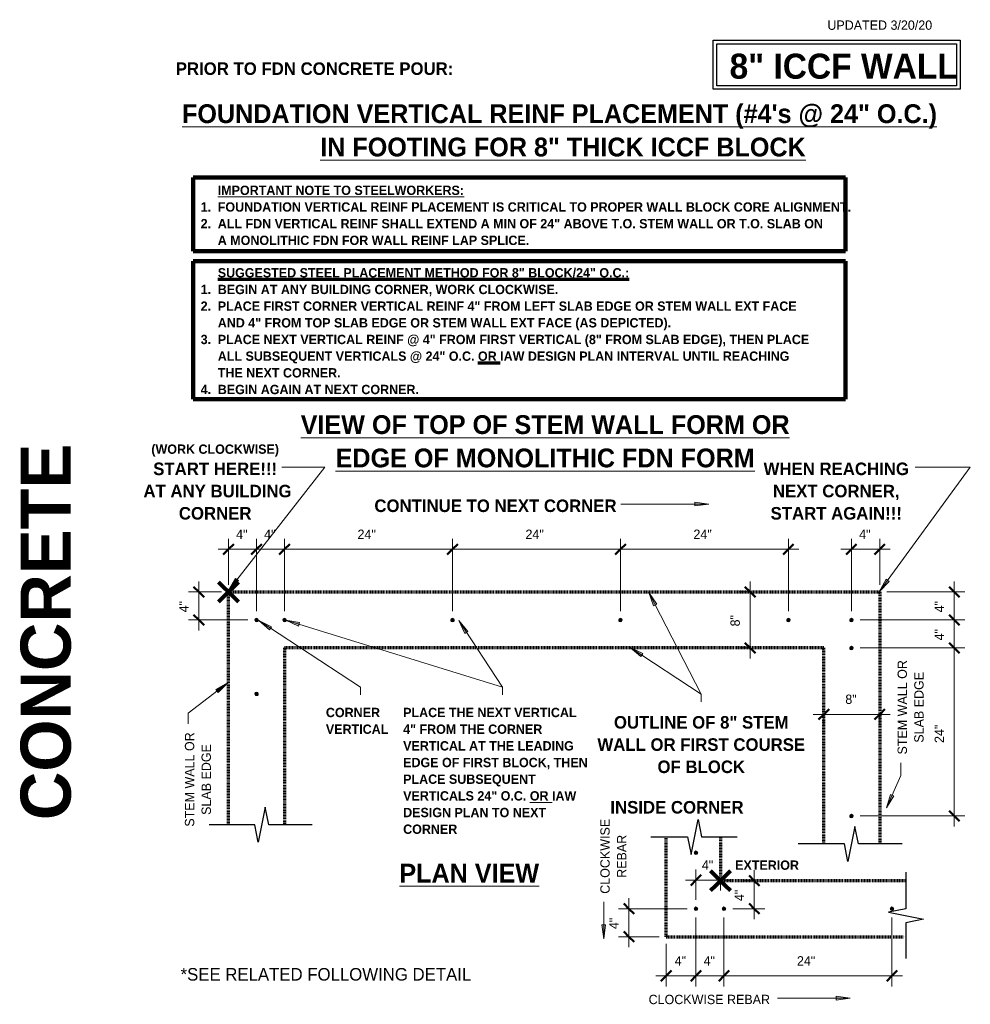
# Model space of a CAD drawing. Header units: inches. Extents: x 298 to 1474, y -40 to 187.
# Tile 3 of 26: x 484 to 620, y 33 to 173. Entities that reach past the tile are written whole.
import ezdxf

# ---------------------------------------------------------------- set-up
doc = ezdxf.new("R2010")
doc.units = ezdxf.units.IN
doc.header["$MEASUREMENT"] = 0
doc.linetypes.add('Hidden 1_8_', pattern=[0.1875, 0.125, -0.0625])
doc.layers.add('A-ANNO-DIMS', color=1, linetype='Continuous')
for name, color, linetype, lineweight in [('A-ANNO-DIMS-16', 1, 'Continuous', 9), ('A-ANNO-TEXT', 2, 'Continuous', 9), ('A-DETL', 5, 'Continuous', 70), ('A-DETL-GENF', 3, 'Continuous', 9)]:
    doc.layers.add(name, color=color, linetype=linetype, lineweight=lineweight)
doc.dimstyles.new('Linear_-_3_32__SBT_INCH_INCREM', dxfattribs={"dimscale": 12, "dimtxt": 0.125, "dimasz": 0.18, "dimexe": 0.125, "dimexo": 0.005208, "dimgap": 0.083333, "dimtad": 1, "dimtoh": 1, "dimdec": 0, "dimzin": 1, "dimdsep": 46, "dimlunit": 5, "dimtxsty": 'Standard', "dimtsz": 0.088388, "dimcen": 0.09, "dimdle": 0.125, "dimazin": 0, "dimtfac": 1, "dimtdec": 0, "dimtmove": 0, "dimatfit": 3, "dimfxl": 0, "dimtvp": 1, "dimtolj": 1, "dimtzin": 0, "dimarcsym": 0})

# ---------------------------------------------------------------- blocks, each defined once
blk = doc.blocks.new('Reinf Bar Secti__ O_C_ _a_0')
at = {"layer": 'A-DETL-GENF'}
h = blk.add_hatch(color=256, dxfattribs=at)
edge = h.paths.add_edge_path(flags=0)
edge.add_arc((0, 0), 0.25, 180, 360)
edge.add_arc((0, 0), 0.25, 360, 540)
for start, end in [(360, 180), (180, 360)]:
    blk.add_arc((0, 0), 0.25, start, end, dxfattribs=at)
blk = doc.blocks.new('Break Line2 - B__ O_C_ _a_0')
at = {"layer": 'A-DETL-GENF', "lineweight": 30}
for p, q in [((0.5, 2.5), (-0.5, -2.5)), ((1, 0), (0.5, 2.5)), ((-1, 0), (-7.59, 0)), ((-0.5, -2.5), (-1, 0)), ((7.24, 0), (1, 0))]:
    blk.add_line(p, q, dxfattribs=at)
blk = doc.blocks.new('Break Line2 - B__ O_C_ _a_1')
at = {"layer": 'A-DETL-GENF', "lineweight": 30}
for p, q in [((0.5, 2.5), (-0.5, -2.5)), ((1, 0), (0.5, 2.5)), ((-1, 0), (-7.52, 0)), ((-0.5, -2.5), (-1, 0)), ((7.19, 0), (1, 0))]:
    blk.add_line(p, q, dxfattribs=at)
blk = doc.blocks.new('Break Line2 - B__ O_C_ _a_2')
at = {"layer": 'A-DETL-GENF', "lineweight": 30}
for p, q in [((0.5, 2.5), (-0.5, -2.5)), ((1, 0), (0.5, 2.5)), ((-1, 0), (-6.09, 0)), ((-0.5, -2.5), (-1, 0)), ((6.24, 0), (1, 0))]:
    blk.add_line(p, q, dxfattribs=at)
blk = doc.blocks.new('DIMBLOCK17-FDN __ O_C_ _a_0')
at = {"layer": 'A-ANNO-DIMS-16'}
for p, q in [((514.28, 92.62), (514.28, 99.22)), ((518.28, 88.87), (518.28, 99.22)), ((512.78, 97.72), (519.78, 97.72)), ((514.28, 97.72), (514.28, 92.62)), ((518.28, 97.72), (518.28, 88.87))]:
    blk.add_line(p, q, dxfattribs=at)
at = {"layer": 'A-ANNO-DIMS-16', "lineweight": 50}
for p, q in [((514.28, 97.72), (515.03, 98.47)), ((518.28, 97.72), (519.03, 98.47)), ((514.28, 97.72), (513.53, 96.97)), ((518.28, 97.72), (517.53, 96.97))]:
    blk.add_line(p, q, dxfattribs=at)
at = {"layer": 'A-ANNO-DIMS-16', "color": 0, "insert": (515.37, 100.53), "char_height": 1.3341, "width": 2.2, "attachment_point": 1, "line_spacing_factor": 1.070803}
blk.add_mtext('\\fStylus BT|b0|i0|c0|p34|;4"', dxfattribs=at)
blk = doc.blocks.new('DIMBLOCK18-FDN __ O_C_ _a_0')
at = {"layer": 'A-ANNO-DIMS-16'}
for p, q in [((518.28, 88.87), (518.28, 99.22)), ((522.28, 88.87), (522.28, 99.22)), ((518.28, 97.72), (523.78, 97.72)), ((518.28, 97.72), (518.28, 88.87)), ((522.28, 97.72), (522.28, 88.87))]:
    blk.add_line(p, q, dxfattribs=at)
at = {"layer": 'A-ANNO-DIMS-16', "lineweight": 50}
for p, q in [((518.28, 97.72), (519.03, 98.47)), ((522.28, 97.72), (523.03, 98.47)), ((518.28, 97.72), (517.53, 96.97)), ((522.28, 97.72), (521.53, 96.97))]:
    blk.add_line(p, q, dxfattribs=at)
at = {"layer": 'A-ANNO-DIMS-16', "color": 0, "insert": (519.37, 100.53), "char_height": 1.3341, "width": 2.2, "attachment_point": 1, "line_spacing_factor": 1.070803}
blk.add_mtext('\\fStylus BT|b0|i0|c0|p34|;4"', dxfattribs=at)
blk = doc.blocks.new('DIMBLOCK19-FDN __ O_C_ _a_0')
at = {"layer": 'A-ANNO-DIMS-16'}
for p, q in [((522.28, 88.87), (522.28, 99.22)), ((546.28, 88.87), (546.28, 99.22)), ((522.28, 97.72), (547.78, 97.72)), ((522.28, 97.72), (522.28, 88.87)), ((546.28, 97.72), (546.28, 88.87))]:
    blk.add_line(p, q, dxfattribs=at)
at = {"layer": 'A-ANNO-DIMS-16', "lineweight": 50}
for p, q in [((522.28, 97.72), (523.03, 98.47)), ((546.28, 97.72), (547.03, 98.47)), ((522.28, 97.72), (521.53, 96.97)), ((546.28, 97.72), (545.53, 96.97))]:
    blk.add_line(p, q, dxfattribs=at)
at = {"layer": 'A-ANNO-DIMS-16', "color": 0, "insert": (532.71, 100.53), "char_height": 1.3341, "width": 3.7714, "attachment_point": 1, "line_spacing_factor": 1.070803}
blk.add_mtext('\\fStylus BT|b0|i0|c0|p34|;24"', dxfattribs=at)
blk = doc.blocks.new('DIMBLOCK20-FDN __ O_C_ _a_0')
at = {"layer": 'A-ANNO-DIMS-16'}
for p, q in [((546.28, 88.87), (546.28, 99.22)), ((570.28, 88.87), (570.28, 99.22)), ((546.28, 97.72), (571.78, 97.72)), ((546.28, 97.72), (546.28, 88.87)), ((570.28, 97.72), (570.28, 88.87))]:
    blk.add_line(p, q, dxfattribs=at)
at = {"layer": 'A-ANNO-DIMS-16', "lineweight": 50}
for p, q in [((546.28, 97.72), (547.03, 98.47)), ((570.28, 97.72), (571.03, 98.47)), ((546.28, 97.72), (545.53, 96.97)), ((570.28, 97.72), (569.53, 96.97))]:
    blk.add_line(p, q, dxfattribs=at)
at = {"layer": 'A-ANNO-DIMS-16', "color": 0, "insert": (556.71, 100.53), "char_height": 1.3341, "width": 3.7714, "attachment_point": 1, "line_spacing_factor": 1.070803}
blk.add_mtext('\\fStylus BT|b0|i0|c0|p34|;24"', dxfattribs=at)
blk = doc.blocks.new('DIMBLOCK21-FDN __ O_C_ _a_0')
at = {"layer": 'A-ANNO-DIMS-16'}
for p, q in [((570.28, 88.87), (570.28, 99.22)), ((594.28, 88.87), (594.28, 99.22)), ((570.28, 97.72), (595.78, 97.72)), ((570.28, 97.72), (570.28, 88.87)), ((594.28, 97.72), (594.28, 88.87))]:
    blk.add_line(p, q, dxfattribs=at)
at = {"layer": 'A-ANNO-DIMS-16', "lineweight": 50}
for p, q in [((570.28, 97.72), (571.03, 98.47)), ((594.28, 97.72), (595.03, 98.47)), ((570.28, 97.72), (569.53, 96.97)), ((594.28, 97.72), (593.53, 96.97))]:
    blk.add_line(p, q, dxfattribs=at)
at = {"layer": 'A-ANNO-DIMS-16', "color": 0, "insert": (580.71, 100.53), "char_height": 1.3341, "width": 3.7714, "attachment_point": 1, "line_spacing_factor": 1.070803}
blk.add_mtext('\\fStylus BT|b0|i0|c0|p34|;24"', dxfattribs=at)
blk = doc.blocks.new('DIMBLOCK22-FDN __ O_C_ _a_0')
at = {"layer": 'A-ANNO-DIMS-16'}
for p, q in [((617.98, 58.12), (617.98, 85.12)), ((604.53, 83.62), (619.48, 83.62)), ((617.98, 83.62), (604.53, 83.62)), ((604.53, 59.62), (619.48, 59.62)), ((617.98, 59.62), (604.53, 59.62))]:
    blk.add_line(p, q, dxfattribs=at)
at = {"layer": 'A-ANNO-DIMS-16', "lineweight": 50}
for p, q in [((617.98, 83.62), (617.23, 84.37)), ((617.98, 83.62), (618.73, 82.87)), ((617.98, 59.62), (617.23, 60.37)), ((617.98, 59.62), (618.73, 58.87))]:
    blk.add_line(p, q, dxfattribs=at)
at = {"layer": 'A-ANNO-DIMS-16', "color": 0, "insert": (615.17, 70.05), "char_height": 1.3341, "width": 3.7714, "attachment_point": 1, "rotation": 90, "line_spacing_factor": 1.070803}
blk.add_mtext('\\fStylus BT|b0|i0|c0|p34|;24"', dxfattribs=at)
blk = doc.blocks.new('DIMBLOCK23-FDN __ O_C_ _a_0')
at = {"layer": 'A-ANNO-DIMS-16'}
for p, q in [((617.98, 83.62), (617.98, 89.12)), ((604.53, 87.62), (619.48, 87.62)), ((617.98, 87.62), (604.53, 87.62)), ((604.53, 83.62), (619.48, 83.62)), ((617.98, 83.62), (604.53, 83.62))]:
    blk.add_line(p, q, dxfattribs=at)
at = {"layer": 'A-ANNO-DIMS-16', "lineweight": 50}
for p, q in [((617.98, 87.62), (617.23, 88.37)), ((617.98, 87.62), (618.73, 86.87)), ((617.98, 83.62), (617.23, 84.37)), ((617.98, 83.62), (618.73, 82.87))]:
    blk.add_line(p, q, dxfattribs=at)
at = {"layer": 'A-ANNO-DIMS-16', "color": 0, "insert": (615.17, 84.7), "char_height": 1.3341, "width": 2.2, "attachment_point": 1, "rotation": 90, "line_spacing_factor": 1.070803}
blk.add_mtext('\\fStylus BT|b0|i0|c0|p34|;4"', dxfattribs=at)
blk = doc.blocks.new('DIMBLOCK24-FDN __ O_C_ _a_0')
at = {"layer": 'A-ANNO-DIMS-16'}
for p, q in [((617.98, 87.62), (617.98, 93.12)), ((608.33, 91.62), (619.48, 91.62)), ((617.98, 91.62), (608.33, 91.62)), ((604.53, 87.62), (619.48, 87.62)), ((617.98, 87.62), (604.53, 87.62))]:
    blk.add_line(p, q, dxfattribs=at)
at = {"layer": 'A-ANNO-DIMS-16', "lineweight": 50}
for p, q in [((617.98, 91.62), (617.23, 92.37)), ((617.98, 91.62), (618.73, 90.87)), ((617.98, 87.62), (617.23, 88.37)), ((617.98, 87.62), (618.73, 86.87))]:
    blk.add_line(p, q, dxfattribs=at)
at = {"layer": 'A-ANNO-DIMS-16', "color": 0, "insert": (615.17, 88.7), "char_height": 1.3341, "width": 2.2, "attachment_point": 1, "rotation": 90, "line_spacing_factor": 1.070803}
blk.add_mtext('\\fStylus BT|b0|i0|c0|p34|;4"', dxfattribs=at)
blk = doc.blocks.new('DIMBLOCK25-FDN __ O_C_ _a_0')
at = {"layer": 'A-ANNO-DIMS-16'}
for p, q in [((510.04, 86.12), (510.04, 93.12)), ((513.28, 91.62), (508.54, 91.62)), ((510.04, 91.62), (513.28, 91.62)), ((517.03, 87.62), (508.54, 87.62)), ((510.04, 87.62), (517.03, 87.62))]:
    blk.add_line(p, q, dxfattribs=at)
at = {"layer": 'A-ANNO-DIMS-16', "lineweight": 50}
for p, q in [((510.04, 91.62), (509.29, 92.37)), ((510.04, 91.62), (510.79, 90.87)), ((510.04, 87.62), (509.29, 88.37)), ((510.04, 87.62), (510.79, 86.87))]:
    blk.add_line(p, q, dxfattribs=at)
at = {"layer": 'A-ANNO-DIMS-16', "color": 0, "insert": (507.23, 88.7), "char_height": 1.3341, "width": 2.2, "attachment_point": 1, "rotation": 90, "line_spacing_factor": 1.070803}
blk.add_mtext('\\fStylus BT|b0|i0|c0|p34|;4"', dxfattribs=at)
blk = doc.blocks.new('DIMBLOCK26-FDN __ O_C_ _a_0')
at = {"layer": 'A-ANNO-DIMS-16', "lineweight": 50}
for p, q in [((599.33, 74.14), (600.08, 74.89)), ((607.33, 74.14), (608.08, 74.89)), ((599.33, 74.14), (598.58, 73.39)), ((607.33, 74.14), (606.58, 73.39))]:
    blk.add_line(p, q, dxfattribs=at)
at = {"layer": 'A-ANNO-DIMS-16'}
for p, q in [((597.83, 74.14), (608.83, 74.14)), ((599.33, 74.21), (599.33, 72.64)), ((599.33, 74.14), (599.33, 74.21)), ((607.33, 74.21), (607.33, 72.64)), ((607.33, 74.14), (607.33, 74.21))]:
    blk.add_line(p, q, dxfattribs=at)
at = {"layer": 'A-ANNO-DIMS-16', "color": 0, "insert": (602.41, 76.96), "char_height": 1.3341, "width": 2.2, "attachment_point": 1, "line_spacing_factor": 1.070803}
blk.add_mtext('\\fStylus BT|b0|i0|c0|p34|;8"', dxfattribs=at)
blk = doc.blocks.new('DIMBLOCK27-FDN __ O_C_ _a_0')
at = {"layer": 'A-ANNO-DIMS-16'}
for p, q in [((603.28, 88.87), (603.28, 99.22)), ((607.33, 92.62), (607.33, 99.22)), ((601.78, 97.72), (608.83, 97.72)), ((603.28, 97.72), (603.28, 88.87)), ((607.33, 97.72), (607.33, 92.62))]:
    blk.add_line(p, q, dxfattribs=at)
at = {"layer": 'A-ANNO-DIMS-16', "lineweight": 50}
for p, q in [((603.28, 97.72), (604.03, 98.47)), ((607.33, 97.72), (608.08, 98.47)), ((603.28, 97.72), (602.53, 96.97)), ((607.33, 97.72), (606.58, 96.97))]:
    blk.add_line(p, q, dxfattribs=at)
at = {"layer": 'A-ANNO-DIMS-16', "color": 0, "insert": (604.39, 100.53), "char_height": 1.3341, "width": 2.2, "attachment_point": 1, "line_spacing_factor": 1.070803}
blk.add_mtext('\\fStylus BT|b0|i0|c0|p34|;4"', dxfattribs=at)
blk = doc.blocks.new('DIMBLOCK28-FDN __ O_C_ _a_0')
at = {"layer": 'A-ANNO-DIMS-16'}
for p, q in [((588.81, 93.12), (588.81, 82.12)), ((588.88, 91.62), (587.31, 91.62)), ((588.81, 91.62), (588.88, 91.62)), ((588.88, 83.62), (587.31, 83.62)), ((588.81, 83.62), (588.88, 83.62))]:
    blk.add_line(p, q, dxfattribs=at)
at = {"layer": 'A-ANNO-DIMS-16', "lineweight": 50}
for p, q in [((588.81, 91.62), (588.06, 92.37)), ((588.81, 91.62), (589.56, 90.87)), ((588.81, 83.62), (588.06, 84.37)), ((588.81, 83.62), (589.56, 82.87))]:
    blk.add_line(p, q, dxfattribs=at)
at = {"layer": 'A-ANNO-DIMS-16', "color": 0, "insert": (586, 86.7), "char_height": 1.3341, "width": 2.2, "attachment_point": 1, "rotation": 90, "line_spacing_factor": 1.070803}
blk.add_mtext('\\fStylus BT|b0|i0|c0|p34|;8"', dxfattribs=at)
blk = doc.blocks.new('DIMBLOCK29-FDN __ O_C_ _a_0')
at = {"layer": 'A-ANNO-DIMS-16', "lineweight": 50}
for p, q in [((589.41, 50.37), (588.66, 51.12)), ((589.41, 50.37), (590.16, 49.62)), ((589.41, 46.37), (588.66, 47.12)), ((589.41, 46.37), (590.16, 45.62))]:
    blk.add_line(p, q, dxfattribs=at)
at = {"layer": 'A-ANNO-DIMS-16'}
for p, q in [((589.41, 51.87), (589.41, 44.87)), ((589.47, 50.37), (587.91, 50.37)), ((589.41, 50.37), (589.47, 50.37)), ((586.32, 46.37), (590.91, 46.37)), ((589.41, 46.37), (586.32, 46.37))]:
    blk.add_line(p, q, dxfattribs=at)
at = {"layer": 'A-ANNO-DIMS-16', "color": 0, "insert": (586.6, 47.46), "char_height": 1.3341, "width": 2.2, "attachment_point": 1, "rotation": 90, "line_spacing_factor": 1.070803}
blk.add_mtext('\\fStylus BT|b0|i0|c0|p34|;4"', dxfattribs=at)
blk = doc.blocks.new('DIMBLOCK30-FDN __ O_C_ _a_0')
at = {"layer": 'A-ANNO-DIMS-16'}
for p, q in [((581.07, 47.62), (581.07, 51.96)), ((579.57, 50.46), (586.07, 50.46)), ((581.07, 50.46), (581.07, 47.62)), ((584.57, 50.52), (584.57, 48.96)), ((584.57, 50.46), (584.57, 50.52))]:
    blk.add_line(p, q, dxfattribs=at)
at = {"layer": 'A-ANNO-DIMS-16', "lineweight": 50}
for p, q in [((581.07, 50.46), (581.82, 51.21)), ((584.57, 50.46), (585.32, 51.21)), ((581.07, 50.46), (580.32, 49.71)), ((584.57, 50.46), (583.82, 49.71))]:
    blk.add_line(p, q, dxfattribs=at)
at = {"layer": 'A-ANNO-DIMS-16', "color": 0, "insert": (581.91, 53.27), "char_height": 1.3341, "width": 2.2, "attachment_point": 1, "line_spacing_factor": 1.070803}
blk.add_mtext('\\fStylus BT|b0|i0|c0|p34|;4"', dxfattribs=at)
blk = doc.blocks.new('DIMBLOCK31-FDN __ O_C_ _a_0')
at = {"layer": 'A-ANNO-DIMS-16'}
for p, q in [((581.07, 45.12), (581.07, 35.28)), ((581.07, 36.78), (581.07, 45.12)), ((576.82, 41.37), (576.82, 35.28)), ((576.82, 36.78), (576.82, 41.37)), ((575.32, 36.78), (582.57, 36.78))]:
    blk.add_line(p, q, dxfattribs=at)
at = {"layer": 'A-ANNO-DIMS-16', "lineweight": 50}
for p, q in [((576.82, 36.78), (576.07, 36.03)), ((576.82, 36.78), (577.57, 37.53)), ((581.07, 36.78), (580.32, 36.03)), ((581.07, 36.78), (581.82, 37.53))]:
    blk.add_line(p, q, dxfattribs=at)
at = {"layer": 'A-ANNO-DIMS-16', "color": 0, "insert": (578.03, 39.59), "char_height": 1.3341, "width": 2.2, "attachment_point": 1, "line_spacing_factor": 1.070803}
blk.add_mtext('\\fStylus BT|b0|i0|c0|p34|;4"', dxfattribs=at)
blk = doc.blocks.new('DIMBLOCK32-FDN __ O_C_ _a_0')
at = {"layer": 'A-ANNO-DIMS-16'}
for p, q in [((581.07, 45.12), (581.07, 35.28)), ((581.07, 36.78), (581.07, 45.12)), ((585.07, 45.12), (585.07, 35.28)), ((585.07, 36.78), (585.07, 45.12)), ((581.07, 36.78), (586.57, 36.78))]:
    blk.add_line(p, q, dxfattribs=at)
at = {"layer": 'A-ANNO-DIMS-16', "lineweight": 50}
for p, q in [((581.07, 36.78), (580.32, 36.03)), ((581.07, 36.78), (581.82, 37.53)), ((585.07, 36.78), (584.32, 36.03)), ((585.07, 36.78), (585.82, 37.53))]:
    blk.add_line(p, q, dxfattribs=at)
at = {"layer": 'A-ANNO-DIMS-16', "color": 0, "insert": (582.16, 39.59), "char_height": 1.3341, "width": 2.2, "attachment_point": 1, "line_spacing_factor": 1.070803}
blk.add_mtext('\\fStylus BT|b0|i0|c0|p34|;4"', dxfattribs=at)
blk = doc.blocks.new('DIMBLOCK33-FDN __ O_C_ _a_0')
at = {"layer": 'A-ANNO-DIMS-16'}
for p, q in [((585.07, 45.12), (585.07, 35.28)), ((585.07, 36.78), (585.07, 45.12)), ((609.07, 45.12), (609.07, 35.28)), ((609.07, 36.78), (609.07, 45.12)), ((585.07, 36.78), (610.57, 36.78))]:
    blk.add_line(p, q, dxfattribs=at)
at = {"layer": 'A-ANNO-DIMS-16', "lineweight": 50}
for p, q in [((585.07, 36.78), (584.32, 36.03)), ((585.07, 36.78), (585.82, 37.53)), ((609.07, 36.78), (608.32, 36.03)), ((609.07, 36.78), (609.82, 37.53))]:
    blk.add_line(p, q, dxfattribs=at)
at = {"layer": 'A-ANNO-DIMS-16', "color": 0, "insert": (595.5, 39.59), "char_height": 1.3341, "width": 3.7714, "attachment_point": 1, "line_spacing_factor": 1.070803}
blk.add_mtext('\\fStylus BT|b0|i0|c0|p34|;24"', dxfattribs=at)
blk = doc.blocks.new('DIMBLOCK34-FDN __ O_C_ _a_0')
at = {"layer": 'A-ANNO-DIMS-16'}
for p, q in [((571.49, 40.87), (571.49, 47.87)), ((579.82, 46.37), (569.99, 46.37)), ((571.49, 46.37), (579.82, 46.37)), ((575.82, 42.37), (569.99, 42.37)), ((571.49, 42.37), (575.82, 42.37))]:
    blk.add_line(p, q, dxfattribs=at)
at = {"layer": 'A-ANNO-DIMS-16', "lineweight": 50}
for p, q in [((571.49, 46.37), (570.74, 47.12)), ((571.49, 46.37), (572.24, 45.62)), ((571.49, 42.37), (570.74, 43.12)), ((571.49, 42.37), (572.24, 41.62))]:
    blk.add_line(p, q, dxfattribs=at)
at = {"layer": 'A-ANNO-DIMS-16', "color": 0, "insert": (568.68, 43.46), "char_height": 1.3341, "width": 2.2, "attachment_point": 1, "rotation": 90, "line_spacing_factor": 1.070803}
blk.add_mtext('\\fStylus BT|b0|i0|c0|p34|;4"', dxfattribs=at)

msp = doc.modelspace()

# ---------------------------------------------------------------- hatches: boundary and pattern name
at = {"layer": 'A-ANNO-TEXT'}
for points in [[(580.90247375, 104.44035583), (580.90247375, 103.91374584), (582.90247375, 104.17705083)], [(515.70333253, 93.23364972), (515.28815223, 93.55759941), (514.2654213, 91.81882083)], [(608.65238321, 93.11783565), (608.22729308, 93.42866754), (607.25933685, 91.65881155)], [(575.02539631, 89.62790739), (575.49344279, 89.86925895), (574.342796, 91.52616616)], [(520.14160239, 86.21763032), (520.4302836, 86.65806333), (518.61323255, 87.53422256)], [(524.28982285, 86.73149292), (524.44520507, 87.23465735), (522.4565573, 87.57319771)], [(548.05663342, 85.70721483), (548.4970137, 85.99597648), (547.1801423, 87.52410581)], [(573.19608701, 82.3868759), (573.48593869, 82.82653951), (571.67122452, 83.70752873)], [(512.48023586, 77.68125326), (512.80177282, 77.26420163), (514.22491517, 78.69388529)], [(609.36436819, 62.49801665), (608.88301561, 62.71159983), (608.31252925, 60.77669032)], [(568.15088007, 44.05080079), (567.62427008, 44.05080079), (567.88757508, 42.05080079)], [(601.11205839, 33.8612309), (601.11205839, 33.33462091), (603.11205839, 33.5979259)]]:
    msp.add_hatch(color=7, dxfattribs=at).paths.add_polyline_path(points, flags=0)

# ---------------------------------------------------------------- linework, layer by layer
at = {"layer": 'A-ANNO-TEXT', "color": 7}
for p, q in [((514.2654213, 91.81882083), (528.02437944, 109.45257269)), ((525.74866485, 109.45257269), (521.89072875, 109.45257269)), ((528.02437944, 109.45257269), (525.74866485, 109.45257269)), ((607.25933685, 91.65881155), (620.27038554, 109.45257269)), ((615.20804224, 109.45257269), (612.40403572, 109.45257269)), ((620.27038554, 109.45257269), (615.20804224, 109.45257269)), ((582.90247375, 104.17705083), (570.32218726, 104.17705083)), ((580.90247375, 104.44035583), (580.90247375, 103.91374584)), ((582.90247375, 104.17705083), (580.90247375, 104.44035583)), ((580.90247375, 103.91374584), (582.90247375, 104.17705083)), ((515.28815223, 93.55759941), (514.2654213, 91.81882083)), ((514.2654213, 91.81882083), (515.70333253, 93.23364972)), ((515.70333253, 93.23364972), (515.28815223, 93.55759941)), ((608.22729308, 93.42866754), (607.25933685, 91.65881155)), ((607.25933685, 91.65881155), (608.65238321, 93.11783565)), ((608.65238321, 93.11783565), (608.22729308, 93.42866754)), ((575.49344279, 89.86925895), (574.342796, 91.52616616)), ((574.342796, 91.52616616), (575.02539631, 89.62790739)), ((574.342796, 91.52616616), (581.82699985, 77.01225436)), ((575.02539631, 89.62790739), (575.49344279, 89.86925895)), ((520.4302836, 86.65806333), (518.61323255, 87.53422256)), ((518.61323255, 87.53422256), (520.14160239, 86.21763032)), ((518.61323255, 87.53422256), (533.14063877, 78.01225436)), ((524.44520507, 87.23465735), (522.4565573, 87.57319771)), ((522.4565573, 87.57319771), (524.28982285, 86.73149292)), ((522.4565573, 87.57319771), (553.41715629, 78.01225436)), ((524.28982285, 86.73149292), (524.44520507, 87.23465735)), ((548.4970137, 85.99597648), (547.1801423, 87.52410581)), ((547.1801423, 87.52410581), (548.05663342, 85.70721483)), ((547.1801423, 87.52410581), (553.41715629, 78.01225436)), ((520.14160239, 86.21763032), (520.4302836, 86.65806333)), ((548.05663342, 85.70721483), (548.4970137, 85.99597648)), ((573.48593869, 82.82653951), (571.67122452, 83.70752873)), ((571.67122452, 83.70752873), (573.19608701, 82.3868759)), ((571.67122452, 83.70752873), (581.82699985, 77.01225436)), ((573.19608701, 82.3868759), (573.48593869, 82.82653951)), ((514.22491517, 78.69388529), (508.52409327, 74.29868624)), ((514.22491517, 78.69388529), (512.48023586, 77.68125326)), ((512.48023586, 77.68125326), (512.80177282, 77.26420163)), ((512.80177282, 77.26420163), (514.22491517, 78.69388529)), ((533.14063877, 78.01225436), (533.14063877, 76.92085452)), ((553.41715629, 78.01225436), (553.41715629, 76.92085452)), ((553.41715629, 78.01225436), (553.41715629, 76.92085452)), ((581.82699985, 77.01225436), (581.82699985, 75.92085452)), ((581.82699985, 77.01225436), (581.82699985, 75.92085452)), ((508.52409327, 74.29868624), (508.52409327, 72.78661086)), ((610.35789849, 65.38634062), (610.35789849, 67.18883328)), ((608.31252925, 60.77669032), (610.35789849, 65.38634062)), ((608.88301561, 62.71159983), (608.31252925, 60.77669032)), ((608.31252925, 60.77669032), (609.36436819, 62.49801665)), ((609.36436819, 62.49801665), (608.88301561, 62.71159983)), ((567.88757508, 42.05080079), (567.88757508, 47.35849833)), ((568.15088007, 44.05080079), (567.62427008, 44.05080079)), ((567.62427008, 44.05080079), (567.88757508, 42.05080079)), ((567.88757508, 42.05080079), (568.15088007, 44.05080079)), ((601.11205839, 33.8612309), (601.11205839, 33.33462091)), ((603.11205839, 33.5979259), (601.11205839, 33.8612309)), ((594.42239465, 33.5979259), (592.73245958, 33.5979259)), ((603.11205839, 33.5979259), (594.42239465, 33.5979259)), ((601.11205839, 33.33462091), (603.11205839, 33.5979259))]:
    msp.add_line(p, q, dxfattribs=at)
at = {"layer": 'A-DETL', "lineweight": 30}
for p, q in [((583.54917622, 170.42820642), (618.81002328, 170.42820642)), ((583.54917622, 163.42820642), (583.54917622, 170.42820642)), ((618.81002328, 170.42820642), (618.81002328, 163.42820642)), ((584.04917622, 169.92820642), (618.31002328, 169.92820642)), ((584.04917622, 163.92820642), (584.04917622, 169.92820642)), ((618.31002328, 169.92820642), (618.31002328, 163.92820642)), ((618.81002328, 163.42820642), (583.54917622, 163.42820642)), ((618.31002328, 163.92820642), (584.04917622, 163.92820642))]:
    msp.add_line(p, q, dxfattribs=at)
at = {"layer": 'A-DETL', "lineweight": 90}
for p, q in [((509.25031289, 140.30951695), (509.25031289, 150.80951695)), ((509.25031289, 150.80951695), (602.45633982, 150.80951695)), ((602.45633982, 150.80951695), (602.45633982, 140.30951695)), ((602.45633982, 140.30951695), (509.25031289, 140.30951695)), ((509.25031289, 119.14506746), (509.25031289, 138.89506746)), ((509.25031289, 138.89506746), (602.45633982, 138.89506746)), ((602.45633982, 138.89506746), (602.45633982, 119.14506746)), ((602.45633982, 119.14506746), (509.25031289, 119.14506746)), ((512.86911639, 93.03249399), (513.57622317, 92.32538721)), ((514.99043673, 92.32538721), (515.69754351, 93.03249399)), ((514.28332995, 91.61828043), (513.57622317, 92.32538721)), ((514.28332995, 91.61828043), (513.57622317, 90.91117365)), ((514.28332995, 91.61828043), (514.99043673, 92.32538721)), ((514.28332995, 91.61828043), (514.99043673, 90.91117365)), ((513.57622317, 90.91117365), (512.86911639, 90.20406686)), ((515.69754351, 90.20406686), (514.99043673, 90.91117365)), ((583.15998295, 51.7870966), (583.86708974, 51.07998982)), ((584.57419652, 50.37288304), (583.86708974, 51.07998982)), ((584.57419652, 50.37288304), (585.2813033, 51.07998982)), ((585.2813033, 51.07998982), (585.98841008, 51.7870966)), ((583.86708974, 49.66577626), (583.15998295, 48.95866948)), ((584.57419652, 50.37288304), (583.86708974, 49.66577626)), ((584.57419652, 50.37288304), (585.2813033, 49.66577626)), ((585.98841008, 48.95866948), (585.2813033, 49.66577626))]:
    msp.add_line(p, q, dxfattribs=at)
at = {"layer": 'A-DETL', "linetype": 'Hidden 1_8_'}
for p, q in [((514.28332995, 91.61828043), (607.33011284, 91.61828043)), ((514.28332995, 58.36828043), (514.28332995, 91.61828043)), ((607.33011284, 91.61828043), (607.33011284, 55.61828043)), ((599.32813441, 83.61828043), (522.28332995, 83.61828043)), ((522.28332995, 83.61828043), (522.28332995, 58.36828043)), ((599.32813441, 55.61828043), (599.32813441, 83.61828043)), ((576.82419652, 42.37288304), (576.82419652, 56.62288304)), ((584.57419652, 56.62288304), (584.57419652, 50.37288304)), ((611.07617495, 50.37288304), (584.57419652, 50.37288304)), ((576.82419652, 42.37288304), (610.82419652, 42.37288304))]:
    msp.add_line(p, q, dxfattribs=at)

# ---------------------------------------------------------------- block references
at = {"layer": 'A-DETL-GENF'}
for name, p, rotation in [('Reinf Bar Secti__ O_C_ _a_0', (518.28332995, 87.61828043), 180), ('Reinf Bar Secti__ O_C_ _a_0', (522.28332995, 87.61828043), 180), ('Reinf Bar Secti__ O_C_ _a_0', (546.28332995, 87.61828043), 180), ('Reinf Bar Secti__ O_C_ _a_0', (570.28332995, 87.61828043), 180), ('Reinf Bar Secti__ O_C_ _a_0', (594.28332995, 87.61828043), 180), ('Reinf Bar Secti__ O_C_ _a_0', (603.28332995, 87.61828043), 180), ('Reinf Bar Secti__ O_C_ _a_0', (603.28332995, 83.61828043), 180), ('Reinf Bar Secti__ O_C_ _a_0', (518.28332995, 77.07052897), 180), ('Break Line2 - B__ O_C_ _a_2', (580.87138565, 56.62288304), 180), ('Reinf Bar Secti__ O_C_ _a_0', (603.28332995, 59.61828043), 180), ('Reinf Bar Secti__ O_C_ _a_0', (581.07419652, 54.37288304), 180), ('Break Line2 - B__ O_C_ _a_2', (611.07617495, 45.37288304), 90.00000000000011), ('Reinf Bar Secti__ O_C_ _a_0', (581.07419652, 46.37288304), 180), ('Reinf Bar Secti__ O_C_ _a_0', (585.07419652, 46.37288304), 180), ('Reinf Bar Secti__ O_C_ _a_0', (609.07419652, 46.37288304), 180)]:
    msp.add_blockref(name, p, dxfattribs=dict(at, rotation=rotation))
for name, p in [('Break Line2 - B__ O_C_ _a_1', (519.03332995, 58.36828043)), ('Break Line2 - B__ O_C_ _a_0', (603.28332995, 55.61828043))]:
    msp.add_blockref(name, p, dxfattribs=at)

# ---------------------------------------------------------------- texts
at = {"layer": 'A-ANNO-TEXT', "color": 7}
for s, insert, char_height, width, attachment_point, line_spacing_factor in [('\\fStylus BT|b0|i0|c0|p34|;UPDATED 3/20/20', (599.84766166, 173.25338751), 1.3341121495, 19.422, 1, 1.070803), ('\\fStylus BT|b1|i0|c0|p34|;8" ICCF WALL', (585.87295023, 168.51508396), 3.5825545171, 37.968, 1, 1.063354), ('\\fStylus BT|b1|i0|c0|p34|;PRIOR TO FDN CONCRETE POUR:', (506.7432605, 167.26628962), 1.7912772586, 47.424, 1, 1.063354), ('\\fStylus BT|b1|i0|c0|p34|;\\LFOUNDATION VERTICAL REINF PLACEMENT (#4\'s @ 24" O.C.)\\l\\P\\L IN FOOTING FOR 8" THICK ICCF BLOCK', (561.57135333, 161.28232811), 2.6869158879, 130.68, 2, 1.063354), ('\\fStylus BT|b1|i0|c0|p34|;\\LIMPORTANT NOTE TO STEELWORKERS:\\fStylus BT|b0|i0|c0|p34|;\\l\\P\\fStylus BT|b1|i0|c0|p34|;FOUNDATION VERTICAL REINF PLACEMENT IS CRITICAL TO PROPER WALL BLOCK CORE ALIGNMENT.\\fStylus BT|b0|i0|c0|p34|;\\P\\fStylus BT|b1|i0|c0|p34|;ALL FDN VERTICAL REINF SHALL EXTEND A MIN OF 24" ABOVE T.O. STEM WALL OR T.O. SLAB ON\\fStylus BT|b0|i0|c0|p34|;\\P\\fStylus BT|b1|i0|c0|p34|;A MONOLITHIC FDN FOR WALL REINF LAP SPLICE.\\fStylus BT|b0|i0|c0|p34|;\\P', (512.7432605, 149.65957773), 1.33411214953, 106.614, 1, 1.070803), ('\\fStylus BT|b0|i0|c0|p34|;\\P\\fStylus BT|b1|i0|c0|p34|;1.\\fStylus BT|b0|i0|c0|p34|;\\P\\fStylus BT|b1|i0|c0|p34|;2.\\fStylus BT|b0|i0|c0|p34|;\\P', (510.29971839, 149.65957773), 1.3341121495, 2.358, 1, 1.070803), ('\\fStylus BT|b1|i0|c0|p34|;\\LVIEW OF TOP OF STEM WALL FORM OR\\l\\P\\LEDGE OF MONOLITHIC FDN FORM', (559.52273346, 116.86855119), 2.6869158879, 84.636, 2, 1.063354), ('\\fStylus BT|b1|i0|c0|p34|;(WORK CLOCKWISE)', (512.37072875, 112.68828251), 1.3341121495, 21.42, 2, 1.070803), ('\\fStylus BT|b1|i0|c0|p34|;START HERE!!!\\P AT ANY BUILDING\\PCORNER', (512.37072875, 110.10416741), 1.7912772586, 25.704, 2, 1.063354), ('\\fStylus BT|b1|i0|c0|p34|;WHEN REACHING\\PNEXT CORNER,\\PSTART AGAIN!!!', (601.11403572, 110.10416741), 1.7912772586, 24.024, 2, 1.063354), ('\\fStylus BT|b1|i0|c0|p34|;CONTINUE TO NEXT CORNER', (535.12218726, 104.82864555), 1.7912772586, 40.704, 1, 1.063354), ('\\fStylus BT|b1|i0|c0|p34|;CORNER\\fStylus BT|b0|i0|c0|p34|;\\P\\fStylus BT|b1|i0|c0|p34|;VERTICAL', (528.19498924, 75.07020477), 1.3341121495, 10.08, 1, 1.070803), ('\\fStylus BT|b1|i0|c0|p34|;PLACE THE NEXT VERTICAL\\fStylus BT|b0|i0|c0|p34|;\\P\\fStylus BT|b1|i0|c0|p34|;4" FROM THE CORNER\\fStylus BT|b0|i0|c0|p34|;\\P\\fStylus BT|b1|i0|c0|p34|;VERTICAL AT THE LEADING\\fStylus BT|b0|i0|c0|p34|;\\P\\fStylus BT|b1|i0|c0|p34|;EDGE OF FIRST BLOCK, THEN\\fStylus BT|b0|i0|c0|p34|;\\P\\fStylus BT|b1|i0|c0|p34|;PLACE SUBSEQUENT\\fStylus BT|b0|i0|c0|p34|;\\P\\fStylus BT|b1|i0|c0|p34|;VERTICALS 24" O.C. \\LOR\\l IAW\\fStylus BT|b0|i0|c0|p34|;\\P\\fStylus BT|b1|i0|c0|p34|;DESIGN PLAN TO NEXT\\fStylus BT|b0|i0|c0|p34|;\\P\\fStylus BT|b1|i0|c0|p34|;CORNER', (539.23401908, 75.07020477), 1.3341121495, 31.554, 1, 1.070803), ('\\fStylus BT|b1|i0|c0|p34|;OUTLINE OF 8" STEM\\PWALL OR FIRST COURSE\\POF BLOCK', (581.82699985, 73.89244924), 1.7912772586, 34.992, 2, 1.063354), ('\\fStylus BT|b1|i0|c0|p34|;INSIDE CORNER', (568.83828585, 61.76023176), 1.7912772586, 22.56, 1, 1.063354), ('\\fStylus BT|b1|i0|c0|p34|;\\LPLAN VIEW', (538.69179734, 52.8006741), 2.6869158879, 22.896, 1, 1.063354), ('\\fStylus BT|b1|i0|c0|p34|;EXTERIOR', (586.66961533, 53.26856191), 1.3341121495, 10.206, 1, 1.070803), ('\\fStylus BT|b0|i0|c0|p34|;*SEE RELATED FOLLOWING DETAIL', (528.19498924, 37.89952062), 1.7912772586, 47.712, 2, 1.063354), ('\\fStylus BT|b0|i0|c0|p34|;CLOCKWISE REBAR', (582.97745958, 34.07727615), 1.3341121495, 20.34, 2, 1.070803)]:
    msp.add_mtext(s, dxfattribs=dict(at, insert=insert, char_height=char_height, width=width, attachment_point=attachment_point, line_spacing_factor=line_spacing_factor))
at = {"layer": 'A-ANNO-TEXT', "color": 7, "lineweight": 70, "attachment_point": 1, "line_spacing_factor": 1.070803}
for s, insert, char_height, width in [('\\fStylus BT|b1|i0|c0|p34|;\\LSUGGESTED STEEL PLACEMENT METHOD FOR 8" BLOCK/24" O.C.:\\fStylus BT|b0|i0|c0|p34|;\\l\\P\\fStylus BT|b1|i0|c0|p34|;BEGIN AT ANY BUILDING CORNER, WORK CLOCKWISE.\\fStylus BT|b0|i0|c0|p34|;\\P\\fStylus BT|b1|i0|c0|p34|;PLACE FIRST CORNER VERTICAL REINF 4" FROM LEFT SLAB EDGE OR STEM WALL EXT FACE\\fStylus BT|b0|i0|c0|p34|;\\P\\fStylus BT|b1|i0|c0|p34|;AND 4" FROM TOP SLAB EDGE OR STEM WALL EXT FACE (AS DEPICTED).\\fStylus BT|b0|i0|c0|p34|;\\P\\fStylus BT|b1|i0|c0|p34|;PLACE NEXT VERTICAL REINF @ 4" FROM FIRST VERTICAL (8" FROM SLAB EDGE), THEN PLACE\\fStylus BT|b0|i0|c0|p34|;\\P\\fStylus BT|b1|i0|c0|p34|;ALL SUBSEQUENT VERTICALS @ 24" O.C. \\LOR\\l IAW DESIGN PLAN INTERVAL UNTIL REACHING\\fStylus BT|b0|i0|c0|p34|;\\P\\fStylus BT|b1|i0|c0|p34|;THE NEXT CORNER.\\fStylus BT|b0|i0|c0|p34|;\\P\\fStylus BT|b1|i0|c0|p34|;BEGIN AGAIN AT NEXT CORNER.', (512.7432605, 137.87966744), 1.33411214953, 100.476), ('\\fStylus BT|b0|i0|c0|p34|;\\P\\fStylus BT|b1|i0|c0|p34|;1.\\fStylus BT|b0|i0|c0|p34|;\\P\\fStylus BT|b1|i0|c0|p34|;2.\\fStylus BT|b0|i0|c0|p34|;\\P\\P\\fStylus BT|b1|i0|c0|p34|;3.\\fStylus BT|b0|i0|c0|p34|;\\P\\P\\P\\fStylus BT|b1|i0|c0|p34|;4.', (510.29971839, 137.87966744), 1.3341121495, 2.358)]:
    msp.add_mtext(s, dxfattribs=dict(at, insert=insert, char_height=char_height, width=width))
at = {"layer": 'A-ANNO-TEXT', "color": 253, "insert": (484.56749129, 59.03153642), "char_height": 7.1651090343, "width": 61.728, "attachment_point": 1, "rotation": 90, "line_spacing_factor": 1.063354}
msp.add_mtext('\\fStylus BT|b1|i0|c0|p34|;CONCRETE', dxfattribs=at)
at = {"layer": 'A-ANNO-TEXT', "color": 7, "char_height": 1.3341121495, "attachment_point": 2, "rotation": 90, "line_spacing_factor": 1.070803}
for s, insert, width in [('\\fStylus BT|b0|i0|c0|p34|;STEM WALL OR\\PSLAB EDGE', (609.87854825, 75.14383328), 16.02), ('\\fStylus BT|b0|i0|c0|p34|;STEM WALL OR\\PSLAB EDGE', (508.04474302, 64.83161086), 16.02), ('\\fStylus BT|b0|i0|c0|p34|;CLOCKWISE\\PREBAR', (567.40822483, 53.85849833), 12.528)]:
    msp.add_mtext(s, dxfattribs=dict(at, insert=insert, width=width))

# ---------------------------------------------------------------- dimensions: what is measured, and where the dimension line sits
at = {"layer": 'A-ANNO-DIMS', "lineweight": 9}
for base, p1, p2, picture, middle in [((518.28332995, 97.72044023), (514.28332995, 91.61828043), (518.28332995, 87.86828043), 'DIMBLOCK17-FDN __ O_C_ _a_0', (516.28332995, 99.47044023)), ((522.28332995, 97.72044023), (518.28332995, 87.86828043), (522.28332995, 87.86828043), 'DIMBLOCK18-FDN __ O_C_ _a_0', (520.28332995, 99.47044023)), ((546.28332995, 97.72044023), (522.28332995, 87.86828043), (546.28332995, 87.86828043), 'DIMBLOCK19-FDN __ O_C_ _a_0', (534.28332995, 99.47044023)), ((570.28332995, 97.72044023), (546.28332995, 87.86828043), (570.28332995, 87.86828043), 'DIMBLOCK20-FDN __ O_C_ _a_0', (558.28332995, 99.47044023)), ((594.28332995, 97.72044023), (570.28332995, 87.86828043), (594.28332995, 87.86828043), 'DIMBLOCK21-FDN __ O_C_ _a_0', (582.28332995, 99.47044023)), ((607.33011284, 97.72044023), (603.28332995, 87.86828043), (607.33011284, 91.61828043), 'DIMBLOCK27-FDN __ O_C_ _a_0', (605.30672139, 99.47044023)), ((607.33011284, 74.14497283), (599.32813441, 75.20563301), (607.33011284, 75.20563301), 'DIMBLOCK26-FDN __ O_C_ _a_0', (603.32912362, 75.89497283)), ((584.574196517, 50.456890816), (581.074196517, 46.6228830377), (584.574196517, 51.5175509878), 'DIMBLOCK30-FDN __ O_C_ _a_0', (582.824196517, 52.206890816)), ((581.07419652, 36.78126281), (576.82419652, 42.37288304), (581.07419652, 46.12288304), 'DIMBLOCK31-FDN __ O_C_ _a_0', (578.94919652, 38.53126281)), ((585.07419652, 36.78126281), (581.07419652, 46.12288304), (585.07419652, 46.12288304), 'DIMBLOCK32-FDN __ O_C_ _a_0', (583.07419652, 38.53126281)), ((609.07419652, 36.78126281), (585.07419652, 46.12288304), (609.07419652, 46.12288304), 'DIMBLOCK33-FDN __ O_C_ _a_0', (597.07419652, 38.53126281))]:
    dim = msp.add_linear_dim(base=base, p1=p1, p2=p2, dimstyle='Linear_-_3_32__SBT_INCH_INCREM', dxfattribs=at)
    dim.commit()
    dim.dimension.update_dxf_attribs({"geometry": picture, "text_midpoint": middle})
for base, p1, p2, picture, middle in [((510.03717202, 91.61828043), (518.03332995, 87.61828043), (514.28332995, 91.61828043), 'DIMBLOCK25-FDN __ O_C_ _a_0', (508.28717202, 89.61828043)), ((588.81474756, 83.61828043), (589.87540773, 91.61828043), (589.87540773, 83.61828043), 'DIMBLOCK28-FDN __ O_C_ _a_0', (587.06474756, 87.61828043)), ((617.97957916, 91.61828043), (603.53332995, 87.61828043), (607.33011284, 91.61828043), 'DIMBLOCK24-FDN __ O_C_ _a_0', (616.22957916, 89.61828043)), ((617.97957916, 87.61828043), (603.53332995, 83.61828043), (603.53332995, 87.61828043), 'DIMBLOCK23-FDN __ O_C_ _a_0', (616.22957916, 85.61828043)), ((617.97957916, 83.61828043), (603.53332995, 59.61828043), (603.53332995, 83.61828043), 'DIMBLOCK22-FDN __ O_C_ _a_0', (616.22957916, 71.61828043)), ((589.41153862, 46.37288304), (590.47219879, 50.37288304), (585.32419652, 46.37288304), 'DIMBLOCK29-FDN __ O_C_ _a_0', (587.66153862, 48.37288304)), ((571.49249015, 46.37288304), (576.82419652, 42.37288304), (580.82419652, 46.37288304), 'DIMBLOCK34-FDN __ O_C_ _a_0', (569.74249015, 44.37288304))]:
    dim = msp.add_linear_dim(base=base, p1=p1, p2=p2, angle=90, dimstyle='Linear_-_3_32__SBT_INCH_INCREM', dxfattribs=at)
    dim.commit()
    dim.dimension.update_dxf_attribs({"geometry": picture, "text_midpoint": middle})

doc.saveas('drawing.dxf')
